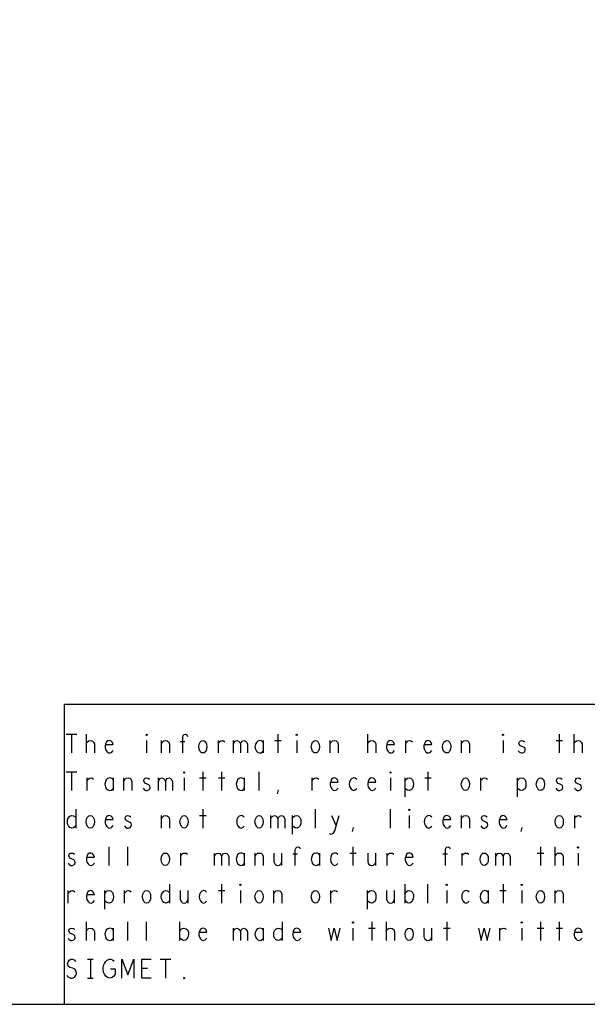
# Model space of a CAD drawing. Extents: x 235 to 565, y 215 to 425.
# Tile 12 of 15: x 442 to 473, y 215 to 268. Entities that reach past the tile are written whole.
import ezdxf

# ---------------------------------------------------------------- set-up
doc = ezdxf.new("R2010")
doc.units = 0
doc.layers.add('RVP8-IFD_G_tassy_art', color=2, linetype='CONTINUOUS')

msp = doc.modelspace()

# ---------------------------------------------------------------- linework, layer by layer
at = {"layer": 'RVP8-IFD_G_tassy_art'}
for points in [[(235.45, 215.45), (565.45, 215.45), (565.45, 425.45), (235.45, 425.45), (235.45, 215.45), (235.45, 215.45)], [(449.075, 229.783), (449.05, 229.8), (449.05, 229.833), (449.075, 229.85), (449.1, 229.833), (449.1, 229.8), (449.075, 229.783)], [(452.075, 228.85), (452, 228.867), (451.925, 228.933), (451.875, 229.05), (451.85, 229.183), (451.875, 229.317), (451.925, 229.433), (452, 229.5), (452.075, 229.517), (452.15, 229.5), (452.225, 229.433), (452.275, 229.317), (452.288, 229.183), (452.275, 229.05), (452.225, 228.933), (452.15, 228.867), (452.075, 228.85)], [(457.075, 229.783), (457.05, 229.8), (457.05, 229.833), (457.075, 229.85), (457.1, 229.833), (457.1, 229.8), (457.075, 229.783)], [(458.075, 228.85), (458, 228.867), (457.925, 228.933), (457.875, 229.05), (457.85, 229.183), (457.875, 229.317), (457.925, 229.433), (458, 229.5), (458.075, 229.517), (458.15, 229.5), (458.225, 229.433), (458.275, 229.317), (458.288, 229.183), (458.275, 229.05), (458.225, 228.933), (458.15, 228.867), (458.075, 228.85)], [(465.075, 228.85), (465, 228.867), (464.925, 228.933), (464.875, 229.05), (464.85, 229.183), (464.875, 229.317), (464.925, 229.433), (465, 229.5), (465.075, 229.517), (465.15, 229.5), (465.225, 229.433), (465.275, 229.317), (465.288, 229.183), (465.275, 229.05), (465.225, 228.933), (465.15, 228.867), (465.075, 228.85)], [(468.075, 229.783), (468.05, 229.8), (468.05, 229.833), (468.075, 229.85), (468.1, 229.833), (468.1, 229.8), (468.075, 229.783)], [(451.075, 227.783), (451.05, 227.8), (451.05, 227.833), (451.075, 227.85), (451.1, 227.833), (451.1, 227.8), (451.075, 227.783)], [(462.075, 227.783), (462.05, 227.8), (462.05, 227.833), (462.075, 227.85), (462.1, 227.833), (462.1, 227.8), (462.075, 227.783)], [(466.075, 226.85), (466, 226.867), (465.925, 226.933), (465.875, 227.05), (465.85, 227.183), (465.875, 227.317), (465.925, 227.433), (466, 227.5), (466.075, 227.517), (466.15, 227.5), (466.225, 227.433), (466.275, 227.317), (466.288, 227.183), (466.275, 227.05), (466.225, 226.933), (466.15, 226.867), (466.075, 226.85)], [(470.075, 226.85), (470, 226.867), (469.925, 226.933), (469.875, 227.05), (469.85, 227.183), (469.875, 227.317), (469.925, 227.433), (470, 227.5), (470.075, 227.517), (470.15, 227.5), (470.225, 227.433), (470.275, 227.317), (470.288, 227.183), (470.275, 227.05), (470.225, 226.933), (470.15, 226.867), (470.075, 226.85)], [(463.075, 225.783), (463.05, 225.8), (463.05, 225.833), (463.075, 225.85), (463.1, 225.833), (463.1, 225.8), (463.075, 225.783)], [(446.075, 224.85), (446, 224.867), (445.925, 224.933), (445.875, 225.05), (445.85, 225.183), (445.875, 225.317), (445.925, 225.433), (446, 225.5), (446.075, 225.517), (446.15, 225.5), (446.225, 225.433), (446.275, 225.317), (446.288, 225.183), (446.275, 225.05), (446.225, 224.933), (446.15, 224.867), (446.075, 224.85)], [(451.075, 224.85), (451, 224.867), (450.925, 224.933), (450.875, 225.05), (450.85, 225.183), (450.875, 225.317), (450.925, 225.433), (451, 225.5), (451.075, 225.517), (451.15, 225.5), (451.225, 225.433), (451.275, 225.317), (451.288, 225.183), (451.275, 225.05), (451.225, 224.933), (451.15, 224.867), (451.075, 224.85)], [(455.075, 224.85), (455, 224.867), (454.925, 224.933), (454.875, 225.05), (454.85, 225.183), (454.875, 225.317), (454.925, 225.433), (455, 225.5), (455.075, 225.517), (455.15, 225.5), (455.225, 225.433), (455.275, 225.317), (455.288, 225.183), (455.275, 225.05), (455.225, 224.933), (455.15, 224.867), (455.075, 224.85)], [(471.075, 224.85), (471, 224.867), (470.925, 224.933), (470.875, 225.05), (470.85, 225.183), (470.875, 225.317), (470.925, 225.433), (471, 225.5), (471.075, 225.517), (471.15, 225.5), (471.225, 225.433), (471.275, 225.317), (471.288, 225.183), (471.275, 225.05), (471.225, 224.933), (471.15, 224.867), (471.075, 224.85)], [(472.075, 223.783), (472.05, 223.8), (472.05, 223.833), (472.075, 223.85), (472.1, 223.833), (472.1, 223.8), (472.075, 223.783)], [(450.075, 222.85), (450, 222.867), (449.925, 222.933), (449.875, 223.05), (449.85, 223.183), (449.875, 223.317), (449.925, 223.433), (450, 223.5), (450.075, 223.517), (450.15, 223.5), (450.225, 223.433), (450.275, 223.317), (450.288, 223.183), (450.275, 223.05), (450.225, 222.933), (450.15, 222.867), (450.075, 222.85)], [(467.075, 222.85), (467, 222.867), (466.925, 222.933), (466.875, 223.05), (466.85, 223.183), (466.875, 223.317), (466.925, 223.433), (467, 223.5), (467.075, 223.517), (467.15, 223.5), (467.225, 223.433), (467.275, 223.317), (467.288, 223.183), (467.275, 223.05), (467.225, 222.933), (467.15, 222.867), (467.075, 222.85)], [(454.075, 221.783), (454.05, 221.8), (454.05, 221.833), (454.075, 221.85), (454.1, 221.833), (454.1, 221.8), (454.075, 221.783)], [(465.075, 221.783), (465.05, 221.8), (465.05, 221.833), (465.075, 221.85), (465.1, 221.833), (465.1, 221.8), (465.075, 221.783)], [(469.075, 221.783), (469.05, 221.8), (469.05, 221.833), (469.075, 221.85), (469.1, 221.833), (469.1, 221.8), (469.075, 221.783)], [(449.075, 220.85), (449, 220.867), (448.925, 220.933), (448.875, 221.05), (448.85, 221.183), (448.875, 221.317), (448.925, 221.433), (449, 221.5), (449.075, 221.517), (449.15, 221.5), (449.225, 221.433), (449.275, 221.317), (449.288, 221.183), (449.275, 221.05), (449.225, 220.933), (449.15, 220.867), (449.075, 220.85)], [(455.075, 220.85), (455, 220.867), (454.925, 220.933), (454.875, 221.05), (454.85, 221.183), (454.875, 221.317), (454.925, 221.433), (455, 221.5), (455.075, 221.517), (455.15, 221.5), (455.225, 221.433), (455.275, 221.317), (455.288, 221.183), (455.275, 221.05), (455.225, 220.933), (455.15, 220.867), (455.075, 220.85)], [(458.075, 220.85), (458, 220.867), (457.925, 220.933), (457.875, 221.05), (457.85, 221.183), (457.875, 221.317), (457.925, 221.433), (458, 221.5), (458.075, 221.517), (458.15, 221.5), (458.225, 221.433), (458.275, 221.317), (458.288, 221.183), (458.275, 221.05), (458.225, 220.933), (458.15, 220.867), (458.075, 220.85)], [(470.075, 220.85), (470, 220.867), (469.925, 220.933), (469.875, 221.05), (469.85, 221.183), (469.875, 221.317), (469.925, 221.433), (470, 221.5), (470.075, 221.517), (470.15, 221.5), (470.225, 221.433), (470.275, 221.317), (470.288, 221.183), (470.275, 221.05), (470.225, 220.933), (470.15, 220.867), (470.075, 220.85)], [(460.075, 219.783), (460.05, 219.8), (460.05, 219.833), (460.075, 219.85), (460.1, 219.833), (460.1, 219.8), (460.075, 219.783)], [(463.075, 218.85), (463, 218.867), (462.925, 218.933), (462.875, 219.05), (462.85, 219.183), (462.875, 219.317), (462.925, 219.433), (463, 219.5), (463.075, 219.517), (463.15, 219.5), (463.225, 219.433), (463.275, 219.317), (463.288, 219.183), (463.275, 219.05), (463.225, 218.933), (463.15, 218.867), (463.075, 218.85)], [(469.075, 219.783), (469.05, 219.8), (469.05, 219.833), (469.075, 219.85), (469.1, 219.833), (469.1, 219.8), (469.075, 219.783)], [(451.075, 216.817), (451.05, 216.833), (451.05, 216.867), (451.075, 216.883), (451.1, 216.867), (451.1, 216.833), (451.075, 216.817)]]:
    msp.add_lwpolyline(points, close=True, dxfattribs=at)
for points in [[(444.7, 215.45), (444.7, 231.45), (503.45, 231.45), (565.45, 231.45)], [(444.788, 229.85), (445.362, 229.85)], [(445.075, 229.85), (445.075, 228.85)], [(445.862, 228.85), (445.862, 229.85)], [(445.862, 229.367), (445.925, 229.45), (445.988, 229.5), (446.088, 229.517), (446.162, 229.5), (446.25, 229.433), (446.288, 229.333), (446.288, 228.85)], [(446.888, 229.3), (447.288, 229.3), (447.25, 229.417), (447.188, 229.483), (447.1, 229.517), (447.012, 229.5), (446.938, 229.45), (446.888, 229.333), (446.862, 229.233), (446.862, 229.133), (446.888, 229.033), (446.95, 228.933), (447.025, 228.867), (447.112, 228.85), (447.2, 228.883), (447.288, 228.983)], [(449.075, 229.517), (449.075, 228.85)], [(449.862, 228.85), (449.862, 229.517)], [(449.862, 229.35), (449.912, 229.433), (449.988, 229.5), (450.088, 229.517), (450.175, 229.5), (450.25, 229.433), (450.288, 229.317), (450.288, 228.85)], [(451.112, 229.45), (450.862, 229.45)], [(451, 228.85), (451, 229.7), (451.025, 229.783), (451.075, 229.833), (451.15, 229.85), (451.225, 229.817), (451.262, 229.733)], [(452.9, 228.85), (452.9, 229.517)], [(452.9, 229.383), (452.962, 229.45), (453.025, 229.5), (453.112, 229.517), (453.175, 229.5), (453.25, 229.45)], [(453.7, 228.85), (453.7, 229.517)], [(453.7, 229.333), (453.737, 229.417), (453.8, 229.483), (453.888, 229.517), (453.975, 229.483), (454.038, 229.417), (454.075, 229.333), (454.075, 228.85)], [(454.075, 229.333), (454.112, 229.417), (454.175, 229.483), (454.262, 229.517), (454.35, 229.483), (454.413, 229.417), (454.45, 229.317), (454.45, 228.85)], [(455.3, 229.4), (455.25, 229.467), (455.175, 229.5), (455.088, 229.517), (455, 229.483), (454.925, 229.417), (454.875, 229.317), (454.85, 229.183), (454.875, 229.05), (454.925, 228.95), (455, 228.883), (455.088, 228.85), (455.175, 228.867), (455.25, 228.917), (455.3, 228.983)], [(455.3, 228.85), (455.3, 229.517)], [(455.9, 229.517), (456.25, 229.517)], [(456.075, 229.85), (456.075, 228.85)], [(457.075, 229.517), (457.075, 228.85)], [(458.862, 228.85), (458.862, 229.517)], [(458.862, 229.35), (458.912, 229.433), (458.988, 229.5), (459.088, 229.517), (459.175, 229.5), (459.25, 229.433), (459.288, 229.317), (459.288, 228.85)], [(460.862, 228.85), (460.862, 229.85)], [(460.862, 229.367), (460.925, 229.45), (460.988, 229.5), (461.088, 229.517), (461.162, 229.5), (461.25, 229.433), (461.288, 229.333), (461.288, 228.85)], [(461.888, 229.3), (462.288, 229.3), (462.25, 229.417), (462.188, 229.483), (462.1, 229.517), (462.012, 229.5), (461.938, 229.45), (461.888, 229.333), (461.862, 229.233), (461.862, 229.133), (461.888, 229.033), (461.95, 228.933), (462.025, 228.867), (462.112, 228.85), (462.2, 228.883), (462.288, 228.983)], [(462.9, 228.85), (462.9, 229.517)], [(462.9, 229.383), (462.962, 229.45), (463.025, 229.5), (463.112, 229.517), (463.175, 229.5), (463.25, 229.45)], [(463.888, 229.3), (464.288, 229.3), (464.25, 229.417), (464.188, 229.483), (464.1, 229.517), (464.012, 229.5), (463.938, 229.45), (463.888, 229.333), (463.862, 229.233), (463.862, 229.133), (463.888, 229.033), (463.95, 228.933), (464.025, 228.867), (464.112, 228.85), (464.2, 228.883), (464.288, 228.983)], [(465.862, 228.85), (465.862, 229.517)], [(465.862, 229.35), (465.912, 229.433), (465.988, 229.5), (466.088, 229.517), (466.175, 229.5), (466.25, 229.433), (466.288, 229.317), (466.288, 228.85)], [(468.075, 229.517), (468.075, 228.85)], [(468.888, 228.967), (468.95, 228.9), (469.038, 228.85), (469.112, 228.85), (469.188, 228.883), (469.238, 228.933), (469.262, 229), (469.25, 229.1), (469.2, 229.15), (468.975, 229.25), (468.925, 229.367), (468.95, 229.45), (469, 229.5), (469.075, 229.517), (469.15, 229.5), (469.225, 229.45)], [(470.9, 229.517), (471.25, 229.517)], [(471.075, 229.85), (471.075, 228.85)], [(471.862, 228.85), (471.862, 229.85)], [(471.862, 229.367), (471.925, 229.45), (471.988, 229.5), (472.088, 229.517), (472.162, 229.5), (472.25, 229.433), (472.288, 229.333), (472.288, 228.85)], [(444.788, 227.85), (445.362, 227.85)], [(445.075, 227.85), (445.075, 226.85)], [(445.9, 226.85), (445.9, 227.517)], [(445.9, 227.383), (445.962, 227.45), (446.025, 227.5), (446.112, 227.517), (446.175, 227.5), (446.25, 227.45)], [(447.3, 227.4), (447.25, 227.467), (447.175, 227.5), (447.088, 227.517), (447, 227.483), (446.925, 227.417), (446.875, 227.317), (446.85, 227.183), (446.875, 227.05), (446.925, 226.95), (447, 226.883), (447.088, 226.85), (447.175, 226.867), (447.25, 226.917), (447.3, 226.983)], [(447.3, 226.85), (447.3, 227.517)], [(447.862, 226.85), (447.862, 227.517)], [(447.862, 227.35), (447.912, 227.433), (447.988, 227.5), (448.088, 227.517), (448.175, 227.5), (448.25, 227.433), (448.288, 227.317), (448.288, 226.85)], [(448.888, 226.967), (448.95, 226.9), (449.038, 226.85), (449.112, 226.85), (449.188, 226.883), (449.238, 226.933), (449.262, 227), (449.25, 227.1), (449.2, 227.15), (448.975, 227.25), (448.925, 227.367), (448.95, 227.45), (449, 227.5), (449.075, 227.517), (449.15, 227.5), (449.225, 227.45)], [(449.7, 226.85), (449.7, 227.517)], [(449.7, 227.333), (449.737, 227.417), (449.8, 227.483), (449.888, 227.517), (449.975, 227.483), (450.038, 227.417), (450.075, 227.333), (450.075, 226.85)], [(450.075, 227.333), (450.113, 227.417), (450.175, 227.483), (450.262, 227.517), (450.35, 227.483), (450.413, 227.417), (450.45, 227.317), (450.45, 226.85)], [(451.075, 227.517), (451.075, 226.85)], [(451.9, 227.517), (452.25, 227.517)], [(452.075, 227.85), (452.075, 226.85)], [(452.9, 227.517), (453.25, 227.517)], [(453.075, 227.85), (453.075, 226.85)], [(454.3, 227.4), (454.25, 227.467), (454.175, 227.5), (454.088, 227.517), (454, 227.483), (453.925, 227.417), (453.875, 227.317), (453.85, 227.183), (453.875, 227.05), (453.925, 226.95), (454, 226.883), (454.088, 226.85), (454.175, 226.867), (454.25, 226.917), (454.3, 226.983)], [(454.3, 226.85), (454.3, 227.517)], [(455.075, 226.85), (455.075, 227.85)], [(457.9, 226.85), (457.9, 227.517)], [(457.9, 227.383), (457.962, 227.45), (458.025, 227.5), (458.112, 227.517), (458.175, 227.5), (458.25, 227.45)], [(458.888, 227.3), (459.288, 227.3), (459.25, 227.417), (459.188, 227.483), (459.1, 227.517), (459.012, 227.5), (458.938, 227.45), (458.888, 227.333), (458.862, 227.233), (458.862, 227.133), (458.888, 227.033), (458.95, 226.933), (459.025, 226.867), (459.112, 226.85), (459.2, 226.883), (459.288, 226.983)], [(460.275, 227.433), (460.188, 227.5), (460.113, 227.517), (460.012, 227.483), (459.938, 227.417), (459.888, 227.3), (459.875, 227.183), (459.888, 227.067), (459.938, 226.967), (460.012, 226.883), (460.113, 226.85), (460.2, 226.883), (460.275, 226.95)], [(460.888, 227.3), (461.288, 227.3), (461.25, 227.417), (461.188, 227.483), (461.1, 227.517), (461.012, 227.5), (460.938, 227.45), (460.888, 227.333), (460.862, 227.233), (460.862, 227.133), (460.888, 227.033), (460.95, 226.933), (461.025, 226.867), (461.112, 226.85), (461.2, 226.883), (461.288, 226.983)], [(462.075, 227.517), (462.075, 226.85)], [(462.85, 226.517), (462.85, 227.517)], [(462.85, 227.367), (462.912, 227.45), (462.975, 227.5), (463.075, 227.517), (463.162, 227.5), (463.25, 227.417), (463.288, 227.3), (463.3, 227.183), (463.288, 227.067), (463.25, 226.95), (463.175, 226.883), (463.075, 226.85), (462.988, 226.867), (462.9, 226.917), (462.85, 226.983)], [(463.9, 227.517), (464.25, 227.517)], [(464.075, 227.85), (464.075, 226.85)], [(466.9, 226.85), (466.9, 227.517)], [(466.9, 227.383), (466.962, 227.45), (467.025, 227.5), (467.112, 227.517), (467.175, 227.5), (467.25, 227.45)], [(468.85, 226.517), (468.85, 227.517)], [(468.85, 227.367), (468.912, 227.45), (468.975, 227.5), (469.075, 227.517), (469.162, 227.5), (469.25, 227.417), (469.288, 227.3), (469.3, 227.183), (469.288, 227.067), (469.25, 226.95), (469.175, 226.883), (469.075, 226.85), (468.988, 226.867), (468.9, 226.917), (468.85, 226.983)], [(470.888, 226.967), (470.95, 226.9), (471.038, 226.85), (471.112, 226.85), (471.188, 226.883), (471.238, 226.933), (471.262, 227), (471.25, 227.1), (471.2, 227.15), (470.975, 227.25), (470.925, 227.367), (470.95, 227.45), (471, 227.5), (471.075, 227.517), (471.15, 227.5), (471.225, 227.45)], [(471.888, 226.967), (471.95, 226.9), (472.038, 226.85), (472.112, 226.85), (472.188, 226.883), (472.238, 226.933), (472.262, 227), (472.25, 227.1), (472.2, 227.15), (471.975, 227.25), (471.925, 227.367), (471.95, 227.45), (472, 227.5), (472.075, 227.517), (472.15, 227.5), (472.225, 227.45)], [(456.05, 226.667), (456.1, 226.883)], [(445.3, 225.85), (445.3, 224.85)], [(452.075, 225.85), (452.075, 224.85)], [(458.075, 224.85), (458.075, 225.85)], [(462.075, 224.85), (462.075, 225.85)], [(445.3, 225), (445.25, 224.917), (445.175, 224.867), (445.088, 224.85), (444.988, 224.883), (444.912, 224.967), (444.862, 225.067), (444.85, 225.183), (444.862, 225.3), (444.912, 225.4), (444.988, 225.483), (445.088, 225.517), (445.175, 225.5), (445.238, 225.467), (445.3, 225.4)], [(446.888, 225.3), (447.288, 225.3), (447.25, 225.417), (447.188, 225.483), (447.1, 225.517), (447.012, 225.5), (446.938, 225.45), (446.888, 225.333), (446.862, 225.233), (446.862, 225.133), (446.888, 225.033), (446.95, 224.933), (447.025, 224.867), (447.112, 224.85), (447.2, 224.883), (447.288, 224.983)], [(447.888, 224.967), (447.95, 224.9), (448.038, 224.85), (448.112, 224.85), (448.188, 224.883), (448.238, 224.933), (448.262, 225), (448.25, 225.1), (448.2, 225.15), (447.975, 225.25), (447.925, 225.367), (447.95, 225.45), (448, 225.5), (448.075, 225.517), (448.15, 225.5), (448.225, 225.45)], [(449.862, 224.85), (449.862, 225.517)], [(449.862, 225.35), (449.912, 225.433), (449.988, 225.5), (450.088, 225.517), (450.175, 225.5), (450.25, 225.433), (450.288, 225.317), (450.288, 224.85)], [(451.9, 225.517), (452.25, 225.517)], [(454.275, 225.433), (454.188, 225.5), (454.112, 225.517), (454.012, 225.483), (453.938, 225.417), (453.888, 225.3), (453.875, 225.183), (453.888, 225.067), (453.938, 224.967), (454.012, 224.883), (454.112, 224.85), (454.2, 224.883), (454.275, 224.95)], [(455.7, 224.85), (455.7, 225.517)], [(455.7, 225.333), (455.737, 225.417), (455.8, 225.483), (455.888, 225.517), (455.975, 225.483), (456.038, 225.417), (456.075, 225.333), (456.075, 224.85)], [(456.075, 225.333), (456.112, 225.417), (456.175, 225.483), (456.262, 225.517), (456.35, 225.483), (456.413, 225.417), (456.45, 225.317), (456.45, 224.85)], [(456.85, 224.517), (456.85, 225.517)], [(456.85, 225.367), (456.913, 225.45), (456.975, 225.5), (457.075, 225.517), (457.162, 225.5), (457.25, 225.417), (457.288, 225.3), (457.3, 225.183), (457.288, 225.067), (457.25, 224.95), (457.175, 224.883), (457.075, 224.85), (456.988, 224.867), (456.9, 224.917), (456.85, 224.983)], [(458.812, 224.55), (458.888, 224.517), (458.988, 224.55), (459.05, 224.617), (459.1, 224.7), (459.175, 224.967), (459.338, 225.517)], [(458.938, 225.517), (459.175, 224.967)], [(463.075, 225.517), (463.075, 224.85)], [(464.275, 225.433), (464.188, 225.5), (464.112, 225.517), (464.012, 225.483), (463.938, 225.417), (463.888, 225.3), (463.875, 225.183), (463.888, 225.067), (463.938, 224.967), (464.012, 224.883), (464.112, 224.85), (464.2, 224.883), (464.275, 224.95)], [(464.888, 225.3), (465.288, 225.3), (465.25, 225.417), (465.188, 225.483), (465.1, 225.517), (465.012, 225.5), (464.938, 225.45), (464.888, 225.333), (464.862, 225.233), (464.862, 225.133), (464.888, 225.033), (464.95, 224.933), (465.025, 224.867), (465.113, 224.85), (465.2, 224.883), (465.288, 224.983)], [(465.862, 224.85), (465.862, 225.517)], [(465.862, 225.35), (465.912, 225.433), (465.988, 225.5), (466.088, 225.517), (466.175, 225.5), (466.25, 225.433), (466.288, 225.317), (466.288, 224.85)], [(466.888, 224.967), (466.95, 224.9), (467.038, 224.85), (467.112, 224.85), (467.188, 224.883), (467.238, 224.933), (467.262, 225), (467.25, 225.1), (467.2, 225.15), (466.975, 225.25), (466.925, 225.367), (466.95, 225.45), (467, 225.5), (467.075, 225.517), (467.15, 225.5), (467.225, 225.45)], [(467.888, 225.3), (468.288, 225.3), (468.25, 225.417), (468.188, 225.483), (468.1, 225.517), (468.013, 225.5), (467.938, 225.45), (467.888, 225.333), (467.862, 225.233), (467.862, 225.133), (467.888, 225.033), (467.95, 224.933), (468.025, 224.867), (468.112, 224.85), (468.2, 224.883), (468.288, 224.983)], [(471.9, 224.85), (471.9, 225.517)], [(471.9, 225.383), (471.962, 225.45), (472.025, 225.5), (472.112, 225.517), (472.175, 225.5), (472.25, 225.45)], [(460.05, 224.667), (460.1, 224.883)], [(469.05, 224.667), (469.1, 224.883)], [(447.075, 222.85), (447.075, 223.85)], [(448.075, 222.85), (448.075, 223.85)], [(457, 222.85), (457, 223.7), (457.025, 223.783), (457.075, 223.833), (457.15, 223.85), (457.225, 223.817), (457.262, 223.733)], [(460.075, 223.85), (460.075, 222.85)], [(465, 222.85), (465, 223.7), (465.025, 223.783), (465.075, 223.833), (465.15, 223.85), (465.225, 223.817), (465.262, 223.733)], [(470.075, 223.85), (470.075, 222.85)], [(470.862, 222.85), (470.862, 223.85)], [(444.888, 222.967), (444.95, 222.9), (445.038, 222.85), (445.113, 222.85), (445.188, 222.883), (445.238, 222.933), (445.262, 223), (445.25, 223.1), (445.2, 223.15), (444.975, 223.25), (444.925, 223.367), (444.95, 223.45), (445, 223.5), (445.075, 223.517), (445.15, 223.5), (445.225, 223.45)], [(445.888, 223.3), (446.288, 223.3), (446.25, 223.417), (446.188, 223.483), (446.1, 223.517), (446.012, 223.5), (445.938, 223.45), (445.888, 223.333), (445.862, 223.233), (445.862, 223.133), (445.888, 223.033), (445.95, 222.933), (446.025, 222.867), (446.112, 222.85), (446.2, 222.883), (446.288, 222.983)], [(450.9, 222.85), (450.9, 223.517)], [(450.9, 223.383), (450.962, 223.45), (451.025, 223.5), (451.112, 223.517), (451.175, 223.5), (451.25, 223.45)], [(452.7, 222.85), (452.7, 223.517)], [(452.7, 223.333), (452.737, 223.417), (452.8, 223.483), (452.888, 223.517), (452.975, 223.483), (453.038, 223.417), (453.075, 223.333), (453.075, 222.85)], [(453.075, 223.333), (453.112, 223.417), (453.175, 223.483), (453.262, 223.517), (453.35, 223.483), (453.413, 223.417), (453.45, 223.317), (453.45, 222.85)], [(454.3, 223.4), (454.25, 223.467), (454.175, 223.5), (454.088, 223.517), (454, 223.483), (453.925, 223.417), (453.875, 223.317), (453.85, 223.183), (453.875, 223.05), (453.925, 222.95), (454, 222.883), (454.088, 222.85), (454.175, 222.867), (454.25, 222.917), (454.3, 222.983)], [(454.3, 222.85), (454.3, 223.517)], [(454.862, 222.85), (454.862, 223.517)], [(454.862, 223.35), (454.912, 223.433), (454.988, 223.5), (455.088, 223.517), (455.175, 223.5), (455.25, 223.433), (455.288, 223.317), (455.288, 222.85)], [(455.862, 223.517), (455.862, 223.05), (455.912, 222.933), (455.988, 222.867), (456.075, 222.85), (456.162, 222.867), (456.238, 222.933), (456.288, 223.05)], [(456.288, 222.85), (456.288, 223.517)], [(457.112, 223.45), (456.862, 223.45)], [(458.3, 223.4), (458.25, 223.467), (458.175, 223.5), (458.088, 223.517), (458, 223.483), (457.925, 223.417), (457.875, 223.317), (457.85, 223.183), (457.875, 223.05), (457.925, 222.95), (458, 222.883), (458.088, 222.85), (458.175, 222.867), (458.25, 222.917), (458.3, 222.983)], [(458.3, 222.85), (458.3, 223.517)], [(459.275, 223.433), (459.188, 223.5), (459.112, 223.517), (459.012, 223.483), (458.938, 223.417), (458.888, 223.3), (458.875, 223.183), (458.888, 223.067), (458.938, 222.967), (459.012, 222.883), (459.112, 222.85), (459.2, 222.883), (459.275, 222.95)], [(459.9, 223.517), (460.25, 223.517)], [(460.862, 223.517), (460.862, 223.05), (460.912, 222.933), (460.988, 222.867), (461.075, 222.85), (461.162, 222.867), (461.238, 222.933), (461.288, 223.05)], [(461.288, 222.85), (461.288, 223.517)], [(461.9, 222.85), (461.9, 223.517)], [(461.9, 223.383), (461.962, 223.45), (462.025, 223.5), (462.112, 223.517), (462.175, 223.5), (462.25, 223.45)], [(462.888, 223.3), (463.288, 223.3), (463.25, 223.417), (463.188, 223.483), (463.1, 223.517), (463.013, 223.5), (462.938, 223.45), (462.888, 223.333), (462.862, 223.233), (462.862, 223.133), (462.888, 223.033), (462.95, 222.933), (463.025, 222.867), (463.112, 222.85), (463.2, 222.883), (463.288, 222.983)], [(465.113, 223.45), (464.862, 223.45)], [(465.9, 222.85), (465.9, 223.517)], [(465.9, 223.383), (465.962, 223.45), (466.025, 223.5), (466.112, 223.517), (466.175, 223.5), (466.25, 223.45)], [(467.7, 222.85), (467.7, 223.517)], [(467.7, 223.333), (467.737, 223.417), (467.8, 223.483), (467.888, 223.517), (467.975, 223.483), (468.038, 223.417), (468.075, 223.333), (468.075, 222.85)], [(468.075, 223.333), (468.112, 223.417), (468.175, 223.483), (468.262, 223.517), (468.35, 223.483), (468.413, 223.417), (468.45, 223.317), (468.45, 222.85)], [(469.9, 223.517), (470.25, 223.517)], [(470.862, 223.367), (470.925, 223.45), (470.988, 223.5), (471.088, 223.517), (471.162, 223.5), (471.25, 223.433), (471.288, 223.333), (471.288, 222.85)], [(472.075, 223.517), (472.075, 222.85)], [(450.3, 221.85), (450.3, 220.85)], [(453.075, 221.85), (453.075, 220.85)], [(462.85, 220.85), (462.85, 221.85)], [(464.075, 220.85), (464.075, 221.85)], [(468.075, 221.85), (468.075, 220.85)], [(444.9, 220.85), (444.9, 221.517)], [(444.9, 221.383), (444.962, 221.45), (445.025, 221.5), (445.113, 221.517), (445.175, 221.5), (445.25, 221.45)], [(445.888, 221.3), (446.288, 221.3), (446.25, 221.417), (446.188, 221.483), (446.1, 221.517), (446.012, 221.5), (445.938, 221.45), (445.888, 221.333), (445.862, 221.233), (445.862, 221.133), (445.888, 221.033), (445.95, 220.933), (446.025, 220.867), (446.112, 220.85), (446.2, 220.883), (446.288, 220.983)], [(446.85, 220.517), (446.85, 221.517)], [(446.85, 221.367), (446.913, 221.45), (446.975, 221.5), (447.075, 221.517), (447.162, 221.5), (447.25, 221.417), (447.288, 221.3), (447.3, 221.183), (447.288, 221.067), (447.25, 220.95), (447.175, 220.883), (447.075, 220.85), (446.988, 220.867), (446.9, 220.917), (446.85, 220.983)], [(447.9, 220.85), (447.9, 221.517)], [(447.9, 221.383), (447.962, 221.45), (448.025, 221.5), (448.112, 221.517), (448.175, 221.5), (448.25, 221.45)], [(450.3, 221), (450.25, 220.917), (450.175, 220.867), (450.088, 220.85), (449.988, 220.883), (449.912, 220.967), (449.862, 221.067), (449.85, 221.183), (449.862, 221.3), (449.912, 221.4), (449.988, 221.483), (450.088, 221.517), (450.175, 221.5), (450.238, 221.467), (450.3, 221.4)], [(450.862, 221.517), (450.862, 221.05), (450.912, 220.933), (450.988, 220.867), (451.075, 220.85), (451.162, 220.867), (451.238, 220.933), (451.288, 221.05)], [(451.288, 220.85), (451.288, 221.517)], [(452.275, 221.433), (452.188, 221.5), (452.112, 221.517), (452.012, 221.483), (451.938, 221.417), (451.888, 221.3), (451.875, 221.183), (451.888, 221.067), (451.938, 220.967), (452.012, 220.883), (452.112, 220.85), (452.2, 220.883), (452.275, 220.95)], [(452.9, 221.517), (453.25, 221.517)], [(454.075, 221.517), (454.075, 220.85)], [(455.862, 220.85), (455.862, 221.517)], [(455.862, 221.35), (455.912, 221.433), (455.988, 221.5), (456.088, 221.517), (456.175, 221.5), (456.25, 221.433), (456.288, 221.317), (456.288, 220.85)], [(458.9, 220.85), (458.9, 221.517)], [(458.9, 221.383), (458.962, 221.45), (459.025, 221.5), (459.112, 221.517), (459.175, 221.5), (459.25, 221.45)], [(460.85, 220.517), (460.85, 221.517)], [(460.85, 221.367), (460.912, 221.45), (460.975, 221.5), (461.075, 221.517), (461.162, 221.5), (461.25, 221.417), (461.288, 221.3), (461.3, 221.183), (461.288, 221.067), (461.25, 220.95), (461.175, 220.883), (461.075, 220.85), (460.988, 220.867), (460.9, 220.917), (460.85, 220.983)], [(461.862, 221.517), (461.862, 221.05), (461.913, 220.933), (461.988, 220.867), (462.075, 220.85), (462.162, 220.867), (462.238, 220.933), (462.288, 221.05)], [(462.288, 220.85), (462.288, 221.517)], [(462.85, 221.35), (462.912, 221.45), (462.988, 221.5), (463.062, 221.517), (463.175, 221.483), (463.25, 221.417), (463.3, 221.3), (463.3, 221.167), (463.275, 221.033), (463.225, 220.933), (463.138, 220.867), (463.062, 220.85), (462.988, 220.867), (462.912, 220.917), (462.85, 221)], [(465.075, 221.517), (465.075, 220.85)], [(466.275, 221.433), (466.188, 221.5), (466.112, 221.517), (466.012, 221.483), (465.938, 221.417), (465.888, 221.3), (465.875, 221.183), (465.888, 221.067), (465.938, 220.967), (466.012, 220.883), (466.112, 220.85), (466.2, 220.883), (466.275, 220.95)], [(467.3, 221.4), (467.25, 221.467), (467.175, 221.5), (467.088, 221.517), (467, 221.483), (466.925, 221.417), (466.875, 221.317), (466.85, 221.183), (466.875, 221.05), (466.925, 220.95), (467, 220.883), (467.088, 220.85), (467.175, 220.867), (467.25, 220.917), (467.3, 220.983)], [(467.3, 220.85), (467.3, 221.517)], [(467.9, 221.517), (468.25, 221.517)], [(469.075, 221.517), (469.075, 220.85)], [(470.862, 220.85), (470.862, 221.517)], [(470.862, 221.35), (470.912, 221.433), (470.988, 221.5), (471.088, 221.517), (471.175, 221.5), (471.25, 221.433), (471.288, 221.317), (471.288, 220.85)], [(444.888, 218.967), (444.95, 218.9), (445.038, 218.85), (445.113, 218.85), (445.188, 218.883), (445.238, 218.933), (445.262, 219), (445.25, 219.1), (445.2, 219.15), (444.975, 219.25), (444.925, 219.367), (444.95, 219.45), (445, 219.5), (445.075, 219.517), (445.15, 219.5), (445.225, 219.45)], [(445.862, 218.85), (445.862, 219.85)], [(445.862, 219.367), (445.925, 219.45), (445.988, 219.5), (446.088, 219.517), (446.162, 219.5), (446.25, 219.433), (446.288, 219.333), (446.288, 218.85)], [(447.3, 219.4), (447.25, 219.467), (447.175, 219.5), (447.088, 219.517), (447, 219.483), (446.925, 219.417), (446.875, 219.317), (446.85, 219.183), (446.875, 219.05), (446.925, 218.95), (447, 218.883), (447.088, 218.85), (447.175, 218.867), (447.25, 218.917), (447.3, 218.983)], [(447.3, 218.85), (447.3, 219.517)], [(448.075, 218.85), (448.075, 219.85)], [(449.075, 218.85), (449.075, 219.85)], [(450.85, 218.85), (450.85, 219.85)], [(450.85, 219.35), (450.912, 219.45), (450.988, 219.5), (451.062, 219.517), (451.175, 219.483), (451.25, 219.417), (451.3, 219.3), (451.3, 219.167), (451.275, 219.033), (451.225, 218.933), (451.138, 218.867), (451.062, 218.85), (450.988, 218.867), (450.912, 218.917), (450.85, 219)], [(451.888, 219.3), (452.288, 219.3), (452.25, 219.417), (452.188, 219.483), (452.1, 219.517), (452.012, 219.5), (451.938, 219.45), (451.888, 219.333), (451.862, 219.233), (451.862, 219.133), (451.888, 219.033), (451.95, 218.933), (452.025, 218.867), (452.112, 218.85), (452.2, 218.883), (452.288, 218.983)], [(453.7, 218.85), (453.7, 219.517)], [(453.7, 219.333), (453.737, 219.417), (453.8, 219.483), (453.888, 219.517), (453.975, 219.483), (454.038, 219.417), (454.075, 219.333), (454.075, 218.85)], [(454.075, 219.333), (454.112, 219.417), (454.175, 219.483), (454.262, 219.517), (454.35, 219.483), (454.413, 219.417), (454.45, 219.317), (454.45, 218.85)], [(455.3, 219.4), (455.25, 219.467), (455.175, 219.5), (455.088, 219.517), (455, 219.483), (454.925, 219.417), (454.875, 219.317), (454.85, 219.183), (454.875, 219.05), (454.925, 218.95), (455, 218.883), (455.088, 218.85), (455.175, 218.867), (455.25, 218.917), (455.3, 218.983)], [(455.3, 218.85), (455.3, 219.517)], [(456.3, 219), (456.25, 218.917), (456.175, 218.867), (456.088, 218.85), (455.988, 218.883), (455.912, 218.967), (455.862, 219.067), (455.85, 219.183), (455.862, 219.3), (455.912, 219.4), (455.988, 219.483), (456.088, 219.517), (456.175, 219.5), (456.238, 219.467), (456.3, 219.4)], [(456.3, 219.85), (456.3, 218.85)], [(456.888, 219.3), (457.288, 219.3), (457.25, 219.417), (457.188, 219.483), (457.1, 219.517), (457.012, 219.5), (456.938, 219.45), (456.888, 219.333), (456.862, 219.233), (456.862, 219.133), (456.888, 219.033), (456.95, 218.933), (457.025, 218.867), (457.112, 218.85), (457.2, 218.883), (457.288, 218.983)], [(458.762, 219.517), (458.912, 218.85), (459.075, 219.517), (459.238, 218.85), (459.388, 219.517)], [(460.075, 219.517), (460.075, 218.85)], [(460.9, 219.517), (461.25, 219.517)], [(461.075, 219.85), (461.075, 218.85)], [(461.862, 218.85), (461.862, 219.85)], [(461.862, 219.367), (461.925, 219.45), (461.988, 219.5), (462.088, 219.517), (462.162, 219.5), (462.25, 219.433), (462.288, 219.333), (462.288, 218.85)], [(463.862, 219.517), (463.862, 219.05), (463.912, 218.933), (463.988, 218.867), (464.075, 218.85), (464.162, 218.867), (464.238, 218.933), (464.288, 219.05)], [(464.288, 218.85), (464.288, 219.517)], [(464.9, 219.517), (465.25, 219.517)], [(465.075, 219.85), (465.075, 218.85)], [(466.762, 219.517), (466.913, 218.85), (467.075, 219.517), (467.238, 218.85), (467.388, 219.517)], [(467.9, 218.85), (467.9, 219.517)], [(467.9, 219.383), (467.962, 219.45), (468.025, 219.5), (468.112, 219.517), (468.175, 219.5), (468.25, 219.45)], [(469.075, 219.517), (469.075, 218.85)], [(469.9, 219.517), (470.25, 219.517)], [(470.075, 219.85), (470.075, 218.85)], [(470.9, 219.517), (471.25, 219.517)], [(471.075, 219.85), (471.075, 218.85)], [(471.888, 219.3), (472.288, 219.3), (472.25, 219.417), (472.188, 219.483), (472.1, 219.517), (472.012, 219.5), (471.938, 219.45), (471.888, 219.333), (471.862, 219.233), (471.862, 219.133), (471.888, 219.033), (471.95, 218.933), (472.025, 218.867), (472.112, 218.85), (472.2, 218.883), (472.288, 218.983)], [(444.812, 216.983), (444.912, 216.9), (445.025, 216.85), (445.125, 216.85), (445.225, 216.9), (445.3, 216.983), (445.338, 217.1), (445.313, 217.217), (445.25, 217.317), (445.138, 217.383), (444.988, 217.417), (444.9, 217.483), (444.862, 217.6), (444.888, 217.717), (444.95, 217.8), (445.038, 217.85), (445.125, 217.85), (445.212, 217.817), (445.288, 217.733)], [(445.925, 217.85), (446.225, 217.85)], [(446.075, 217.85), (446.075, 216.85)], [(447.15, 217.35), (447.4, 217.35), (447.4, 217.05), (447.325, 216.95), (447.238, 216.883), (447.112, 216.85), (446.988, 216.883), (446.9, 216.95), (446.825, 217.05), (446.775, 217.167), (446.75, 217.3), (446.75, 217.417), (446.775, 217.517), (446.825, 217.633), (446.9, 217.733), (446.975, 217.8), (447.075, 217.85), (447.162, 217.85), (447.262, 217.817), (447.338, 217.75)], [(447.75, 216.85), (447.75, 217.85), (448.075, 217.017), (448.4, 217.85), (448.4, 216.85)], [(449.325, 216.85), (448.825, 216.85), (448.825, 217.85), (449.325, 217.85)], [(449.125, 217.367), (448.825, 217.367)], [(449.788, 217.85), (450.362, 217.85)], [(450.075, 217.85), (450.075, 216.85)], [(445.925, 216.85), (446.225, 216.85)]]:
    msp.add_lwpolyline(points, dxfattribs=at)

doc.saveas('drawing.dxf')
